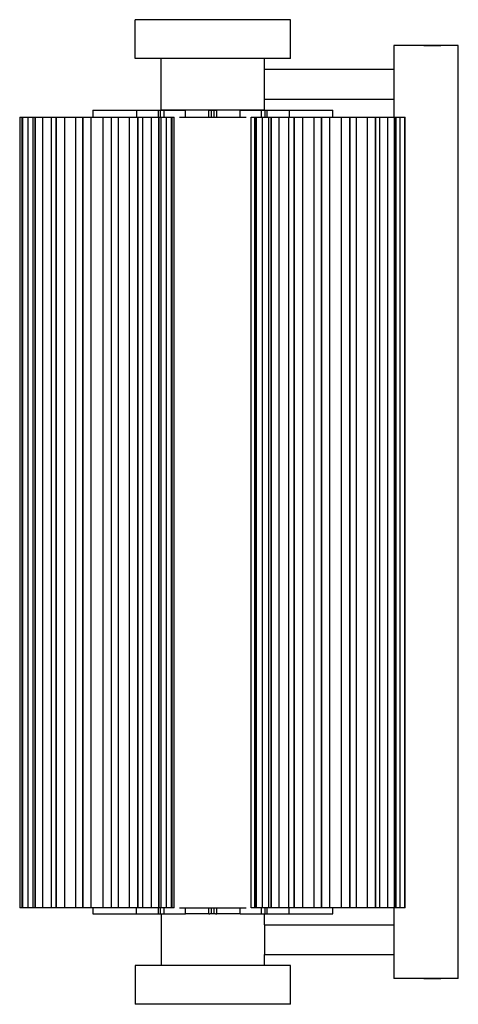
# Model space of a CAD drawing. Header units: millimetres. Extents: x 4079 to 4249, y 128 to 509.
import ezdxf

# ---------------------------------------------------------------- set-up
doc = ezdxf.new("R2010")
doc.units = ezdxf.units.MM

msp = doc.modelspace()

# ---------------------------------------------------------------- linework, layer by layer
at = {"color": 7, "linetype": 'Continuous', "lineweight": 25}
for p, q in [((4124.19, 493.73), (4124.19, 508.73)), ((4184.19, 493.73), (4184.19, 508.73)), ((4224.15, 498.73), (4224.15, 471)), ((4249.15, 498.73), (4224.15, 498.73)), ((4235.85, 498.73), (4235.85, 498.73)), ((4242.45, 498.73), (4242.45, 498.73)), ((4249.15, 137.73), (4249.15, 498.73)), ((4134.15, 473.72), (4134.15, 493.72)), ((4147.69, 493.72), (4147.69, 493.73)), ((4160.69, 493.72), (4160.69, 493.73)), ((4174.15, 489.44), (4174.15, 493.72)), ((4224.15, 489.48), (4174.15, 489.48)), ((4174.15, 473.72), (4174.15, 478.01)), ((4174.15, 477.98), (4224.15, 477.98)), ((4107.73, 473.72), (4107.73, 471)), ((4124.62, 473.72), (4124.62, 471)), ((4124.62, 473.72), (4143.57, 473.72)), ((4133.22, 471), (4133.22, 473.72)), ((4133.92, 471), (4133.92, 473.72)), ((4135.34, 471), (4135.34, 473.72)), ((4143.57, 471), (4143.57, 473.72)), ((4152.68, 471), (4152.68, 473.72)), ((4152.68, 473.72), (4155.68, 473.72)), ((4153.68, 471), (4153.68, 473.72)), ((4154.68, 471), (4154.68, 473.72)), ((4155.68, 471), (4155.68, 473.72)), ((4164.79, 471), (4164.79, 473.72)), ((4164.79, 473.72), (4183.74, 473.72)), ((4173.03, 471), (4173.03, 473.72)), ((4174.44, 471), (4174.44, 473.72)), ((4175.15, 471), (4175.15, 473.72)), ((4183.74, 473.72), (4183.74, 471)), ((4200.63, 471), (4200.63, 473.72)), ((4079.49, 471), (4079.49, 165)), ((4079.49, 471), (4139.27, 471)), ((4080.37, 471), (4080.37, 165)), ((4080.52, 471), (4080.52, 165)), ((4080.53, 165), (4080.53, 471)), ((4082.57, 471), (4082.57, 165)), ((4084.63, 471), (4084.63, 165)), ((4085.44, 471), (4085.44, 165)), ((4085.46, 165), (4085.46, 471)), ((4088.25, 471), (4088.25, 165)), ((4091.77, 165), (4091.77, 471)), ((4093.59, 471), (4093.59, 165)), ((4093.63, 165), (4093.63, 471)), ((4096.78, 471), (4096.78, 165)), ((4101.22, 165), (4101.22, 471)), ((4103.86, 471), (4103.86, 165)), ((4103.93, 165), (4103.93, 471)), ((4107.03, 471), (4107.03, 165)), ((4111.77, 165), (4111.77, 471)), ((4114.88, 471), (4114.88, 165)), ((4114.96, 165), (4114.96, 471)), ((4117.59, 471), (4117.59, 165)), ((4122, 165), (4122, 471)), ((4125.15, 471), (4125.15, 165)), ((4125.23, 165), (4125.23, 471)), ((4127.04, 471), (4127.04, 165)), ((4130.53, 165), (4130.53, 471)), ((4133.29, 471), (4133.29, 165)), ((4133.36, 165), (4133.36, 471)), ((4134.16, 165), (4134.16, 471)), ((4136.21, 165), (4136.21, 471)), ((4138.22, 471), (4138.22, 165)), ((4138.25, 165), (4138.25, 471)), ((4138.4, 165), (4138.4, 471)), ((4139.27, 165), (4139.27, 471)), ((4141.31, 471), (4167.07, 471)), ((4168.99, 471), (4228.55, 471)), ((4168.99, 165), (4168.99, 471)), ((4170.27, 471), (4170.27, 165)), ((4170.74, 471), (4170.74, 165)), ((4171, 471), (4171, 165)), ((4171.01, 165), (4171.01, 471)), ((4173.27, 471), (4173.27, 165)), ((4175.77, 471), (4175.77, 165)), ((4176.81, 471), (4176.81, 165)), ((4176.82, 165), (4176.82, 471)), ((4179.75, 471), (4179.75, 165)), ((4183.55, 165), (4183.55, 471)), ((4185.61, 471), (4185.61, 165)), ((4185.63, 165), (4185.63, 471)), ((4188.83, 471), (4188.83, 165)), ((4193.41, 165), (4193.41, 471)), ((4196.21, 471), (4196.21, 165)), ((4196.25, 165), (4196.25, 471)), ((4199.28, 471), (4199.28, 165)), ((4204.03, 165), (4204.03, 471)), ((4207.19, 471), (4207.19, 165)), ((4207.24, 165), (4207.24, 471)), ((4209.7, 471), (4209.7, 165)), ((4213.96, 165), (4213.96, 471)), ((4217.06, 471), (4217.06, 165)), ((4217.11, 165), (4217.11, 471)), ((4218.67, 471), (4218.67, 165)), ((4221.87, 165), (4221.87, 471)), ((4224.48, 471), (4224.48, 165)), ((4224.52, 165), (4224.52, 471)), ((4225.12, 165), (4225.12, 471)), ((4226.69, 165), (4226.69, 471)), ((4228.47, 471), (4228.47, 165)), ((4228.49, 165), (4228.49, 471)), ((4228.55, 165), (4228.55, 471)), ((4139.27, 165), (4079.49, 165)), ((4107.73, 165), (4107.73, 162.72)), ((4124.62, 162.72), (4124.62, 165)), ((4133.22, 162.72), (4133.22, 165)), ((4133.92, 162.72), (4133.92, 165)), ((4135.34, 162.72), (4135.34, 165)), ((4141.31, 165), (4167.07, 165)), ((4143.57, 162.72), (4143.57, 165)), ((4152.68, 162.72), (4152.68, 165)), ((4153.68, 162.73), (4153.68, 165)), ((4154.68, 162.73), (4154.68, 165)), ((4155.68, 162.72), (4155.68, 165)), ((4164.79, 162.72), (4164.79, 165)), ((4228.55, 165), (4168.99, 165)), ((4173.03, 162.72), (4173.03, 165)), ((4174.44, 162.72), (4174.44, 165)), ((4175.15, 162.72), (4175.15, 165)), ((4183.74, 162.72), (4183.74, 165)), ((4200.63, 162.72), (4200.63, 165)), ((4224.15, 165), (4224.15, 137.73)), ((4124.62, 162.72), (4143.57, 162.72)), ((4134.15, 162.72), (4134.15, 142.73)), ((4152.68, 162.72), (4153.07, 162.72)), ((4153.07, 162.73), (4153.07, 162.72)), ((4155.29, 162.72), (4155.29, 162.73)), ((4155.29, 162.72), (4155.68, 162.72)), ((4164.79, 162.72), (4183.74, 162.72)), ((4174.15, 158.44), (4174.15, 162.72)), ((4174.15, 158.48), (4224.15, 158.48)), ((4174.15, 142.73), (4174.15, 147.01)), ((4174.15, 146.98), (4224.15, 146.98)), ((4124.19, 142.73), (4124.19, 127.73)), ((4147.69, 142.73), (4147.69, 142.73)), ((4160.69, 142.73), (4160.69, 142.73)), ((4184.19, 127.73), (4184.19, 142.73)), ((4249.15, 137.73), (4224.15, 137.73)), ((4235.85, 137.73), (4235.85, 137.73)), ((4242.45, 137.73), (4242.45, 137.73))]:
    msp.add_line(p, q, dxfattribs=at)
for points, knots in [([(4184.19, 508.73), (4184.19, 508.73), (4184.04, 508.73), (4183.35, 508.73), (4182.82, 508.73), (4181.36, 508.73), (4180.43, 508.73), (4178.18, 508.73), (4176.87, 508.73), (4173.94, 508.73), (4172.33, 508.73), (4168.9, 508.73), (4167.08, 508.73), (4163.39, 508.73), (4161.51, 508.73), (4157.8, 508.73), (4155.96, 508.73), (4152.43, 508.73), (4150.59, 508.73), (4146.88, 508.73), (4145, 508.73), (4141.31, 508.73), (4139.49, 508.73), (4136.06, 508.73), (4134.45, 508.73), (4131.52, 508.73), (4130.21, 508.73), (4127.96, 508.73), (4127.03, 508.73), (4125.57, 508.73), (4125.04, 508.73), (4124.35, 508.73), (4124.19, 508.73), (4124.19, 508.73)], [0, 0, 0, 0, 0.0625, 0.0625, 0.125, 0.125, 0.1875, 0.1875, 0.25, 0.25, 0.3125, 0.3125, 0.375, 0.375, 0.4375, 0.4375, 0.5, 0.5, 0.5625, 0.5625, 0.625, 0.625, 0.6875, 0.6875, 0.75, 0.75, 0.8125, 0.8125, 0.875, 0.875, 0.9375, 0.9375, 1, 1, 1, 1]), ([(4235.85, 498.73), (4235.85, 498.73), (4235.92, 498.73), (4236.24, 498.73), (4236.49, 498.73), (4237.13, 498.73), (4237.53, 498.73), (4238.34, 498.73), (4238.76, 498.73), (4239.54, 498.73), (4239.96, 498.73), (4240.77, 498.73), (4241.16, 498.73), (4241.8, 498.73), (4242.06, 498.73), (4242.38, 498.73), (4242.45, 498.73), (4242.45, 498.73)], [0, 0, 0, 0, 0.125, 0.125, 0.25, 0.25, 0.375, 0.375, 0.5, 0.5, 0.625, 0.625, 0.75, 0.75, 0.875, 0.875, 1, 1, 1, 1]), ([(4184.19, 493.73), (4184.19, 493.73), (4184.04, 493.73), (4183.35, 493.73), (4182.82, 493.73), (4181.36, 493.73), (4180.43, 493.73), (4178.18, 493.73), (4176.87, 493.73), (4173.94, 493.73), (4172.33, 493.73), (4168.9, 493.73), (4167.08, 493.73), (4163.39, 493.73), (4161.51, 493.73), (4157.8, 493.73), (4155.96, 493.73), (4152.43, 493.73), (4150.59, 493.73), (4146.88, 493.73), (4145, 493.73), (4141.31, 493.73), (4139.49, 493.73), (4136.06, 493.73), (4134.45, 493.73), (4131.52, 493.73), (4130.21, 493.73), (4127.96, 493.73), (4127.03, 493.73), (4125.57, 493.73), (4125.04, 493.73), (4124.35, 493.73), (4124.19, 493.73), (4124.19, 493.73)], [0, 0, 0, 0, 0.0625, 0.0625, 0.125, 0.125, 0.1875, 0.1875, 0.25, 0.25, 0.3125, 0.3125, 0.375, 0.375, 0.4375, 0.4375, 0.5, 0.5, 0.5625, 0.5625, 0.625, 0.625, 0.6875, 0.6875, 0.75, 0.75, 0.8125, 0.8125, 0.875, 0.875, 0.9375, 0.9375, 1, 1, 1, 1]), ([(4174.15, 493.72), (4174.15, 493.72), (4174.04, 493.72), (4173.59, 493.72), (4173.23, 493.72), (4172.26, 493.72), (4171.64, 493.72), (4170.14, 493.72), (4169.27, 493.72), (4167.32, 493.72), (4166.24, 493.72), (4163.95, 493.72), (4162.74, 493.72), (4160.28, 493.72), (4159.03, 493.72), (4156.55, 493.72), (4155.33, 493.72), (4152.97, 493.72), (4151.75, 493.72), (4149.27, 493.72), (4148.02, 493.72), (4145.56, 493.72), (4144.35, 493.72), (4142.06, 493.72), (4140.98, 493.72), (4139.03, 493.72), (4138.16, 493.72), (4136.66, 493.72), (4136.04, 493.72), (4135.07, 493.72), (4134.71, 493.72), (4134.25, 493.72), (4134.15, 493.72), (4134.15, 493.72)], [0, 0, 0, 0, 0.0625, 0.0625, 0.125, 0.125, 0.1875, 0.1875, 0.25, 0.25, 0.3125, 0.3125, 0.375, 0.375, 0.4375, 0.4375, 0.5, 0.5, 0.5625, 0.5625, 0.625, 0.625, 0.6875, 0.6875, 0.75, 0.75, 0.8125, 0.8125, 0.875, 0.875, 0.9375, 0.9375, 1, 1, 1, 1]), ([(4174.15, 477.98), (4174.15, 478.06), (4174.15, 478.24), (4174.15, 479.62), (4174.15, 481.58), (4174.15, 483.9), (4174.15, 486.19), (4174.15, 488.07), (4174.15, 489.29), (4174.15, 489.38), (4174.15, 489.42)], [0, 0, 0, 0, 0.126328, 0.256078, 0.380537, 0.509127, 0.637717, 0.762176, 0.891926, 1, 1, 1, 1]), ([(4107.76, 473.72), (4107.75, 473.72), (4107.64, 473.72), (4108.08, 473.72), (4109.07, 473.72), (4110.63, 473.72), (4112.59, 473.72), (4114.95, 473.72), (4117.59, 473.72), (4120.24, 473.72), (4122.67, 473.72), (4123.99, 473.72), (4124.62, 473.72)], [0, 0, 0, 0, 0.0109576, 0.1257636, 0.2367036, 0.3406384, 0.4445732, 0.5555133, 0.6703192, 0.7851251, 0.8960652, 1, 1, 1, 1]), ([(4174.15, 473.72), (4174.15, 473.72), (4174.04, 473.72), (4173.59, 473.72), (4173.23, 473.72), (4172.26, 473.72), (4171.64, 473.72), (4170.14, 473.72), (4169.27, 473.72), (4167.32, 473.72), (4166.24, 473.72), (4163.95, 473.72), (4162.74, 473.72), (4160.28, 473.72), (4159.03, 473.72), (4156.55, 473.72), (4155.33, 473.72), (4152.97, 473.72), (4151.75, 473.72), (4149.27, 473.72), (4148.02, 473.72), (4145.56, 473.72), (4144.35, 473.72), (4142.06, 473.72), (4140.98, 473.72), (4139.03, 473.72), (4138.16, 473.72), (4136.66, 473.72), (4136.04, 473.72), (4135.07, 473.72), (4134.71, 473.72), (4134.25, 473.72), (4134.15, 473.72), (4134.15, 473.72)], [0, 0, 0, 0, 0.0625, 0.0625, 0.125, 0.125, 0.1875, 0.1875, 0.25, 0.25, 0.3125, 0.3125, 0.375, 0.375, 0.4375, 0.4375, 0.5, 0.5, 0.5625, 0.5625, 0.625, 0.625, 0.6875, 0.6875, 0.75, 0.75, 0.8125, 0.8125, 0.875, 0.875, 0.9375, 0.9375, 1, 1, 1, 1]), ([(4152.68, 473.72), (4151.85, 473.72), (4151, 473.72), (4149.35, 473.72), (4148.54, 473.72), (4146.97, 473.72), (4146.22, 473.72), (4144.82, 473.72), (4144.17, 473.72), (4143.57, 473.72)], [0, 0, 0, 0, 0.25, 0.25, 0.5, 0.5, 0.75, 0.75, 1, 1, 1, 1]), ([(4164.79, 473.72), (4164.19, 473.72), (4163.54, 473.72), (4162.14, 473.72), (4161.39, 473.72), (4159.83, 473.72), (4159.01, 473.72), (4157.36, 473.72), (4156.52, 473.72), (4155.68, 473.72)], [0, 0, 0, 0, 0.25, 0.25, 0.5, 0.5, 0.75, 0.75, 1, 1, 1, 1]), ([(4183.74, 473.72), (4184.38, 473.72), (4185.69, 473.72), (4188.13, 473.72), (4190.78, 473.72), (4193.41, 473.72), (4195.78, 473.72), (4197.73, 473.72), (4199.29, 473.72), (4200.28, 473.72), (4200.72, 473.72), (4200.61, 473.72), (4200.6, 473.72)], [0, 0, 0, 0, 0.1039348, 0.2148749, 0.3296808, 0.4444867, 0.5554268, 0.6593616, 0.7632964, 0.8742364, 0.9890424, 1, 1, 1, 1]), ([(4107.76, 162.72), (4107.75, 162.72), (4107.64, 162.72), (4108.08, 162.72), (4109.07, 162.72), (4110.63, 162.72), (4112.59, 162.72), (4114.95, 162.72), (4117.59, 162.72), (4120.24, 162.72), (4122.67, 162.72), (4123.99, 162.72), (4124.62, 162.72)], [0, 0, 0, 0, 0.010958, 0.125764, 0.236704, 0.340638, 0.444573, 0.555513, 0.670319, 0.785125, 0.896065, 1, 1, 1, 1]), ([(4152.68, 162.72), (4151.85, 162.72), (4151, 162.72), (4149.35, 162.72), (4148.54, 162.72), (4146.97, 162.72), (4146.22, 162.72), (4144.82, 162.72), (4144.17, 162.72), (4143.57, 162.72)], [0, 0, 0, 0, 0.25, 0.25, 0.5, 0.5, 0.75, 0.75, 1, 1, 1, 1]), ([(4164.79, 162.72), (4164.19, 162.72), (4163.54, 162.72), (4162.14, 162.72), (4161.39, 162.72), (4159.83, 162.72), (4159.01, 162.72), (4157.36, 162.72), (4156.52, 162.72), (4155.68, 162.72)], [0, 0, 0, 0, 0.25, 0.25, 0.5, 0.5, 0.75, 0.75, 1, 1, 1, 1]), ([(4183.74, 162.72), (4184.38, 162.72), (4185.69, 162.72), (4188.13, 162.72), (4190.78, 162.72), (4193.41, 162.72), (4195.78, 162.72), (4197.73, 162.72), (4199.29, 162.72), (4200.28, 162.72), (4200.72, 162.72), (4200.61, 162.72), (4200.6, 162.72)], [0, 0, 0, 0, 0.1039348, 0.2148749, 0.3296808, 0.4444867, 0.5554268, 0.6593616, 0.7632964, 0.8742364, 0.9890424, 1, 1, 1, 1]), ([(4174.15, 158.48), (4174.15, 158.39), (4174.15, 158.21), (4174.15, 156.83), (4174.15, 154.87), (4174.15, 152.55), (4174.15, 150.27), (4174.15, 148.39), (4174.15, 147.17), (4174.15, 147.07), (4174.15, 147.03)], [0, 0, 0, 0, 0.126345, 0.256114, 0.38059, 0.509198, 0.637806, 0.762281, 0.89205, 1, 1, 1, 1]), ([(4184.19, 142.73), (4184.19, 142.73), (4184.04, 142.73), (4183.35, 142.73), (4182.82, 142.73), (4181.36, 142.73), (4180.43, 142.73), (4178.18, 142.73), (4176.87, 142.73), (4173.94, 142.73), (4172.33, 142.73), (4168.9, 142.73), (4167.08, 142.73), (4163.39, 142.73), (4161.51, 142.73), (4157.8, 142.73), (4155.96, 142.73), (4152.43, 142.73), (4150.59, 142.73), (4146.88, 142.73), (4145, 142.73), (4141.31, 142.73), (4139.49, 142.73), (4136.06, 142.73), (4134.45, 142.73), (4131.52, 142.73), (4130.21, 142.73), (4127.96, 142.73), (4127.03, 142.73), (4125.57, 142.73), (4125.04, 142.73), (4124.35, 142.73), (4124.19, 142.73), (4124.19, 142.73)], [0, 0, 0, 0, 0.0625, 0.0625, 0.125, 0.125, 0.1875, 0.1875, 0.25, 0.25, 0.3125, 0.3125, 0.375, 0.375, 0.4375, 0.4375, 0.5, 0.5, 0.5625, 0.5625, 0.625, 0.625, 0.6875, 0.6875, 0.75, 0.75, 0.8125, 0.8125, 0.875, 0.875, 0.9375, 0.9375, 1, 1, 1, 1]), ([(4174.15, 142.73), (4174.15, 142.73), (4174.04, 142.73), (4173.59, 142.73), (4173.23, 142.73), (4172.26, 142.73), (4171.64, 142.73), (4170.14, 142.73), (4169.27, 142.73), (4167.32, 142.73), (4166.24, 142.73), (4163.95, 142.73), (4162.74, 142.73), (4160.28, 142.73), (4159.03, 142.73), (4156.55, 142.73), (4155.33, 142.73), (4152.97, 142.73), (4151.75, 142.73), (4149.27, 142.73), (4148.02, 142.73), (4145.56, 142.73), (4144.35, 142.73), (4142.06, 142.73), (4140.98, 142.73), (4139.03, 142.73), (4138.16, 142.73), (4136.66, 142.73), (4136.04, 142.73), (4135.07, 142.73), (4134.71, 142.73), (4134.25, 142.73), (4134.15, 142.73), (4134.15, 142.73)], [0, 0, 0, 0, 0.0625, 0.0625, 0.125, 0.125, 0.1875, 0.1875, 0.25, 0.25, 0.3125, 0.3125, 0.375, 0.375, 0.4375, 0.4375, 0.5, 0.5, 0.5625, 0.5625, 0.625, 0.625, 0.6875, 0.6875, 0.75, 0.75, 0.8125, 0.8125, 0.875, 0.875, 0.9375, 0.9375, 1, 1, 1, 1]), ([(4235.85, 137.73), (4235.85, 137.73), (4235.92, 137.73), (4236.24, 137.73), (4236.49, 137.73), (4237.13, 137.73), (4237.53, 137.73), (4238.34, 137.73), (4238.76, 137.73), (4239.54, 137.73), (4239.96, 137.73), (4240.77, 137.73), (4241.16, 137.73), (4241.8, 137.73), (4242.06, 137.73), (4242.38, 137.73), (4242.45, 137.73), (4242.45, 137.73)], [0, 0, 0, 0, 0.125, 0.125, 0.25, 0.25, 0.375, 0.375, 0.5, 0.5, 0.625, 0.625, 0.75, 0.75, 0.875, 0.875, 1, 1, 1, 1]), ([(4184.19, 127.73), (4184.19, 127.73), (4184.04, 127.73), (4183.35, 127.73), (4182.82, 127.73), (4181.36, 127.73), (4180.43, 127.73), (4178.18, 127.73), (4176.87, 127.73), (4173.94, 127.73), (4172.33, 127.73), (4168.9, 127.73), (4167.08, 127.73), (4163.39, 127.73), (4161.51, 127.73), (4157.8, 127.73), (4155.96, 127.73), (4152.43, 127.73), (4150.59, 127.73), (4146.88, 127.73), (4145, 127.73), (4141.31, 127.73), (4139.49, 127.73), (4136.06, 127.73), (4134.45, 127.73), (4131.52, 127.73), (4130.21, 127.73), (4127.96, 127.73), (4127.03, 127.73), (4125.57, 127.73), (4125.04, 127.73), (4124.35, 127.73), (4124.19, 127.73), (4124.19, 127.73)], [0, 0, 0, 0, 0.0625, 0.0625, 0.125, 0.125, 0.1875, 0.1875, 0.25, 0.25, 0.3125, 0.3125, 0.375, 0.375, 0.4375, 0.4375, 0.5, 0.5, 0.5625, 0.5625, 0.625, 0.625, 0.6875, 0.6875, 0.75, 0.75, 0.8125, 0.8125, 0.875, 0.875, 0.9375, 0.9375, 1, 1, 1, 1])]:
    msp.add_open_spline(points, degree=3, knots=knots, dxfattribs=at)
msp.add_open_spline([(4155.29, 162.73), (4154.55, 162.73), (4153.81, 162.73), (4153.07, 162.73)], degree=3, dxfattribs=at)

doc.saveas('drawing.dxf')
